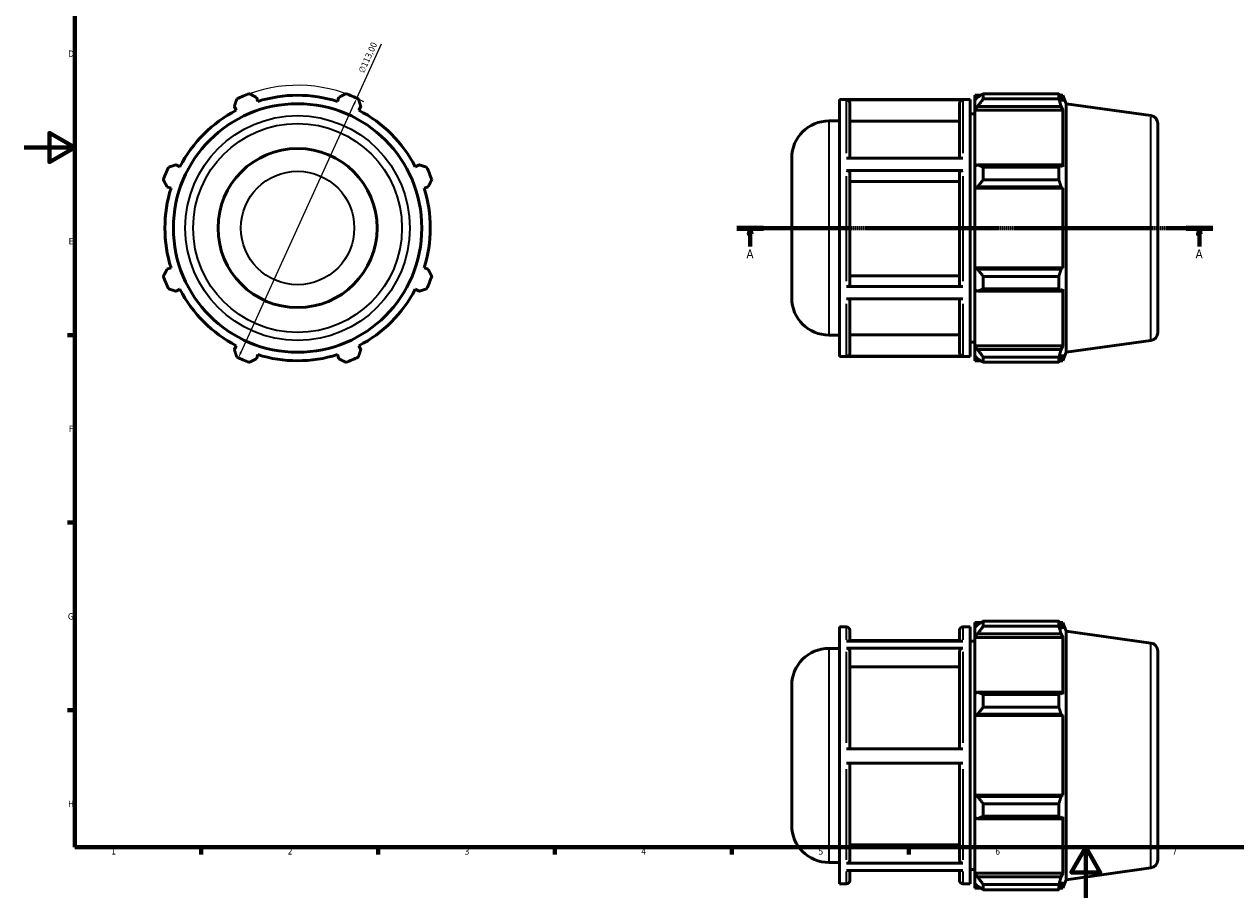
# Model space of a CAD drawing. Header units: millimetres. Extents: x 0 to 914, y 0 to 661.
# Tile 1 of 4: x 0 to 480, y 0 to 346. Entities that reach past the tile are written whole.
import ezdxf

# ---------------------------------------------------------------- set-up
doc = ezdxf.new("R2010")
doc.units = ezdxf.units.MM
doc.linetypes.add('CHAIN', pattern=[0.7087, 0.4724, -0.0591, 0.1181, -0.0591])
for name, color, linetype, lineweight in [('Border (ISO)', 7, 'Continuous', 70), ('Dimension (ISO)', 7, 'Continuous', 25), ('Section Line (ISO)', 7, 'CHAIN', 70), ('Visible (ISO)', 7, 'Continuous', 50), ('Visible Narrow (ISO)', 7, 'Continuous', 35)]:
    doc.layers.add(name, color=color, linetype=linetype, lineweight=lineweight)
doc.styles.add('Label Text (ISO)', font='tahoma.ttf')
doc.styles.add('Note Text (ISO)', font='tahoma.ttf')
doc.dimstyles.new('Default (ISO)', dxfattribs={"dimtxt": 2.5, "dimasz": 2.5, "dimexe": 3.175, "dimexo": 0, "dimgap": 0.762, "dimtad": 1, "dimrnd": 1e-08, "dimzin": 0, "dimtxsty": 'Note Text (ISO)', "dimcen": 0.09, "dimdle": 10, "dimclrd": 256, "dimclre": 256, "dimclrt": 232, "dimazin": 0, "dimtfac": 1.40208, "dimtmove": 0, "dimatfit": 3, "dimfxl": 1, "dimtolj": 1, "dimtzin": 0, "dimlwd": -1, "dimlwe": -1, "dimarcsym": 0})

# ---------------------------------------------------------------- blocks, each defined once
blk = doc.blocks.new('Borders Default Border')
at = {"layer": 'Border (ISO)'}
for p, q in [((20, 222.75), (17.1, 222.75)), ((20, 148.5), (17.1, 148.5)), ((20, 74.25), (17.1, 74.25)), ((70.08, 20), (70.08, 17.1)), ((140.17, 20), (140.17, 17.1)), ((210.25, 20), (210.25, 17.1)), ((280.33, 20), (280.33, 17.1)), ((350.42, 20), (350.42, 17.1))]:
    blk.add_line(p, q, dxfattribs=at)
at = {"layer": 'Border (ISO)', "flags": 128}
for points in [[(20, 20), (20, 574), (821, 574), (821, 20), (20, 20)], [(0, 297), (20, 297), (10, 302.77), (10, 291.23), (20, 297)], [(420.5, 0), (420.5, 20), (414.73, 10), (426.27, 10), (420.5, 20)]]:
    blk.add_lwpolyline(points, dxfattribs=at)
at = {"layer": 'Border (ISO)', "color": 232, "true_color": 0xca0064, "char_height": 2.5, "attachment_point": 7, "style": 'Note Text (ISO)'}
for s, insert in [('D', (17.43, 332.88)), ('E', (17.64, 258.63)), ('F', (17.7, 184.38)), ('G', (17.31, 110.08)), ('H', (17.44, 35.88)), ('1', (34.48, 17.1)), ('2', (104.37, 17.1)), ('3', (174.43, 17.05)), ('4', (244.42, 17.1)), ('5', (314.64, 17.05)), ('6', (384.66, 17.05)), ('7', (454.77, 17.1))]:
    blk.add_mtext(s, dxfattribs=dict(at, insert=insert))
blk = doc.blocks.new('2dTransSection0')
at = {"layer": 'Section Line (ISO)', "linetype": 'CHAIN'}
blk.add_line((282.28, 265.11), (470.78, 265.11), dxfattribs=at)
at = {"layer": 'Section Line (ISO)', "linetype": 'Continuous', "lineweight": 140}
for p, q in [((282.28, 265.11), (292.86, 265.11)), ((460.21, 265.11), (470.78, 265.11))]:
    blk.add_line(p, q, dxfattribs=at)
at = {"layer": 'Section Line (ISO)', "linetype": 'Continuous'}
for p, q in [((287.57, 265.11), (287.07, 262.61)), ((287.57, 262.61), (287.57, 265.11)), ((288.07, 262.61), (287.57, 265.11)), ((465.49, 265.11), (464.99, 262.61)), ((465.49, 262.61), (465.49, 265.11)), ((465.99, 262.61), (465.49, 265.11)), ((287.07, 262.61), (288.07, 262.61)), ((287.57, 257.83), (287.57, 262.61)), ((464.99, 262.61), (465.99, 262.61)), ((465.49, 257.83), (465.49, 262.61))]:
    blk.add_line(p, q, dxfattribs=at)
at = {"layer": 'Section Line (ISO)', "linetype": 'Continuous', "flags": 128}
for points in [[(288.07, 262.61), (287.57, 265.11), (287.07, 262.61), (288.07, 262.61)], [(465.99, 262.61), (465.49, 265.11), (464.99, 262.61), (465.99, 262.61)]]:
    blk.add_lwpolyline(points, dxfattribs=at)
at = {"layer": 'Section Line (ISO)'}
for points in [[(288.07, 262.61), (287.57, 265.11), (287.07, 262.61), (288.07, 262.61)], [(465.99, 262.61), (465.49, 265.11), (464.99, 262.61), (465.99, 262.61)]]:
    blk.add_solid(points, dxfattribs=at)
at = {"layer": 'Section Line (ISO)', "char_height": 3.5, "attachment_point": 7, "style": 'Label Text (ISO)'}
for insert in [(286.08, 253.11), (464, 253.11)]:
    blk.add_mtext('A', dxfattribs=dict(at, insert=insert))
blk = doc.blocks.new('*D10')
at = {"layer": 'Defpoints', "color": 0, "transparency": 16777216}
for p in [(131.73, 316.51), (84.83, 213.7)]:
    blk.add_point(p, dxfattribs=at)
at = {"layer": 'Dimension (ISO)', "transparency": 16777216}
for p, q in [((131.73, 316.51), (141.53, 337.99)), ((85.87, 215.98), (130.69, 314.24))]:
    blk.add_line(p, q, dxfattribs=at)
blk.add_arc((108.28, 265.11), 56.5, 62.2567, 109.792, dxfattribs=at)
for points in [[(130.32, 314.41), (131.07, 314.06), (131.73, 316.51)], [(85.49, 216.15), (86.25, 215.8), (84.83, 213.7)]]:
    blk.add_solid(points, dxfattribs=at)
at = {"layer": 'Dimension (ISO)', "color": 232, "true_color": 0xca0064, "transparency": 16777216, "insert": (132.26, 327.25), "char_height": 2.5, "attachment_point": 1, "rotation": 65.4765, "style": 'Note Text (ISO)'}
blk.add_mtext('\\A1;∅113,00', dxfattribs=at)

msp = doc.modelspace()

# ---------------------------------------------------------------- linework, layer by layer
at = {"layer": 'Visible (ISO)'}
for p, q in [((92.4806, 315.2196), (91.9709, 316.8361)), ((124.5915, 316.8361), (124.0818, 315.2196)), ((376.5312, 317.6515), (376.5312, 315.7584)), ((376.5312, 317.6515), (378.9365, 317.6515)), ((377.6612, 316.8361), (376.5312, 315.7584)), ((379.9212, 318.269), (379.9212, 316.2259)), ((379.9212, 318.269), (409.8296, 318.269)), ((409.8296, 316.2259), (409.8296, 318.269)), ((410.2275, 317.6515), (411.4276, 317.6515)), ((411.4276, 315.2196), (410.7427, 316.8361)), ((412.7812, 314.3011), (411.4276, 317.6515)), ((411.4276, 315.2196), (411.4276, 317.6515)), ((83.236, 313.218), (84.0186, 311.7145)), ((132.5438, 311.7145), (133.3265, 313.218)), ((322.8884, 214.2565), (322.8884, 315.9565)), ((322.8884, 315.9565), (374.6741, 315.9565)), ((371.7912, 315.8625), (325.7712, 315.8625)), ((327.0312, 314.6001), (327.0312, 292.7154)), ((370.5312, 292.7154), (370.5312, 314.6001)), ((374.6741, 214.2565), (374.6741, 315.9565)), ((376.5312, 312.2157), (376.5312, 315.7584)), ((376.5312, 312.2157), (377.6612, 313.218)), ((376.5312, 311.7145), (376.5312, 312.2157)), ((377.6612, 313.218), (410.7427, 313.218)), ((409.8296, 316.2259), (379.9212, 316.2259)), ((410.7427, 313.218), (411.4276, 311.7145)), ((412.7812, 215.9119), (412.7812, 314.3011)), ((446.3196, 309.5876), (412.7812, 314.3011)), ((318.7212, 307.4815), (322.8884, 307.4815)), ((370.5312, 307.3686), (327.0312, 307.3686)), ((374.6741, 310.3065), (376.5312, 310.3065)), ((376.5312, 311.7145), (376.5312, 289.63)), ((376.5312, 311.7145), (411.4276, 311.7145)), ((411.4276, 289.3691), (411.4276, 311.7145)), ((449.0312, 306.4683), (449.0312, 223.7448)), ((304.0312, 237.4215), (304.0312, 292.7915)), ((61.6732, 289.3691), (60.1698, 290.1518)), ((156.3927, 290.1518), (154.8892, 289.3691)), ((325.7712, 292.7154), (371.7912, 292.7154)), ((377.6612, 290.1518), (376.5312, 289.63)), ((376.5312, 281.077), (376.5312, 289.63)), ((410.7427, 290.1518), (377.6612, 290.1518)), ((379.9212, 289.1702), (379.9212, 284.2378)), ((379.9212, 289.1702), (409.8296, 289.1702)), ((409.8296, 284.2378), (409.8296, 289.1702)), ((411.4276, 289.3691), (410.7427, 290.1518)), ((371.7912, 287.8076), (325.7712, 287.8076)), ((327.0312, 287.1764), (327.0312, 242.5607)), ((370.5312, 283.5606), (327.0312, 283.5606)), ((370.5312, 242.5607), (370.5312, 287.1764)), ((409.8296, 284.2378), (379.9212, 284.2378)), ((56.5516, 281.4168), (58.1682, 280.9071)), ((158.3943, 280.9071), (160.0108, 281.4168)), ((376.5312, 281.077), (377.6612, 281.4168)), ((376.5312, 280.9071), (376.5312, 281.077)), ((376.5312, 280.9071), (376.5312, 249.3059)), ((376.5312, 280.9071), (411.4276, 280.9071)), ((377.6612, 281.4168), (410.7427, 281.4168)), ((410.7427, 281.4168), (411.4276, 280.9071)), ((411.4276, 249.3059), (411.4276, 280.9071)), ((58.1682, 249.3059), (56.5516, 248.7962)), ((160.0108, 248.7962), (158.3943, 249.3059)), ((327.0312, 246.1738), (370.5312, 246.1738)), ((376.5312, 249.136), (376.5312, 249.3059)), ((376.5312, 249.3059), (411.4276, 249.3059)), ((377.6612, 248.7962), (376.5312, 249.136)), ((376.5312, 240.5831), (376.5312, 249.136)), ((410.7427, 248.7962), (377.6612, 248.7962)), ((379.9212, 245.9753), (379.9212, 241.0428)), ((379.9212, 245.9753), (409.8296, 245.9753)), ((409.8296, 241.0428), (409.8296, 245.9753)), ((411.4276, 249.3059), (410.7427, 248.7962)), ((60.1698, 240.0613), (61.6732, 240.8439)), ((154.8892, 240.8439), (156.3927, 240.0613)), ((325.7712, 241.9298), (371.7912, 241.9298)), ((376.5312, 240.5831), (377.6612, 240.0613)), ((376.5312, 240.5831), (376.5312, 218.4985)), ((377.6612, 240.0613), (410.7427, 240.0613)), ((409.8296, 241.0428), (379.9212, 241.0428)), ((410.7427, 240.0613), (411.4276, 240.8439)), ((411.4276, 218.4985), (411.4276, 240.8439)), ((371.7912, 237.0516), (325.7712, 237.0516)), ((327.0312, 237.0516), (327.0312, 215.5826)), ((370.5312, 215.5826), (370.5312, 237.0516)), ((318.7212, 222.7315), (322.8884, 222.7315)), ((327.0312, 222.8089), (370.5312, 222.8089)), ((84.0186, 218.4985), (83.236, 216.9951)), ((133.3265, 216.9951), (132.5438, 218.4985)), ((374.6741, 219.9065), (376.5312, 219.9065)), ((376.5312, 217.9974), (376.5312, 218.4985)), ((376.5312, 218.4985), (411.4276, 218.4985)), ((376.5312, 214.4546), (376.5312, 217.9974)), ((377.6612, 216.9951), (376.5312, 217.9974)), ((410.7427, 216.9951), (377.6612, 216.9951)), ((411.4276, 218.4985), (410.7427, 216.9951)), ((446.3196, 220.6254), (412.7812, 215.9119)), ((91.9709, 213.3769), (92.4806, 214.9935)), ((124.0818, 214.9935), (124.5915, 213.3769)), ((322.8884, 214.2565), (374.6741, 214.2565)), ((325.7712, 214.321), (371.7912, 214.321)), ((376.5312, 214.4546), (377.6612, 213.3769)), ((376.5312, 214.4546), (376.5312, 212.5615)), ((376.5312, 212.5615), (378.9365, 212.5615)), ((379.9212, 213.9872), (379.9212, 211.9441)), ((379.9212, 213.9872), (409.8296, 213.9872)), ((409.8296, 211.9441), (379.9212, 211.9441)), ((409.8296, 211.9441), (409.8296, 213.9872)), ((410.2275, 212.5615), (411.4276, 212.5615)), ((410.7427, 213.3769), (411.4276, 214.9935)), ((412.7812, 215.9119), (411.4276, 212.5615)), ((411.4276, 212.5615), (411.4276, 214.9935)), ((322.8884, 5.4996), (322.8884, 107.1996)), ((322.8884, 107.1996), (325.7712, 107.1996)), ((327.0312, 105.9396), (327.0312, 101.6107)), ((370.5312, 101.6107), (370.5312, 105.9396)), ((371.7912, 107.1996), (374.6741, 107.1996)), ((374.6741, 5.4996), (374.6741, 107.1996)), ((376.5312, 108.8946), (376.5312, 107.0015)), ((376.5312, 108.8946), (378.9365, 108.8946)), ((377.6612, 108.0792), (376.5312, 107.0015)), ((376.5312, 103.4588), (376.5312, 107.0015)), ((379.9212, 109.5121), (379.9212, 107.469)), ((379.9212, 109.5121), (409.8296, 109.5121)), ((409.8296, 107.469), (379.9212, 107.469)), ((409.8296, 107.469), (409.8296, 109.5121)), ((410.2275, 108.8946), (411.4276, 108.8946)), ((411.4276, 106.4627), (410.7427, 108.0792)), ((412.7812, 105.5442), (411.4276, 108.8946)), ((411.4276, 106.4627), (411.4276, 108.8946)), ((325.7712, 101.6107), (371.7912, 101.6107)), ((370.5312, 101.8511), (327.0312, 101.8511)), ((374.6741, 101.5496), (376.5312, 101.5496)), ((376.5312, 103.4588), (377.6612, 104.4611)), ((376.5312, 102.9576), (376.5312, 103.4588)), ((376.5312, 102.9576), (376.5312, 80.8731)), ((376.5312, 102.9576), (411.4276, 102.9576)), ((377.6612, 104.4611), (410.7427, 104.4611)), ((410.7427, 104.4611), (411.4276, 102.9576)), ((411.4276, 80.6122), (411.4276, 102.9576)), ((412.7812, 7.155), (412.7812, 105.5442)), ((446.3196, 100.8307), (412.7812, 105.5442)), ((318.7212, 98.7246), (322.8884, 98.7246)), ((371.7912, 98.7601), (325.7712, 98.7601)), ((327.0312, 97.6668), (327.0312, 58.9086)), ((370.5312, 58.9086), (370.5312, 97.6668)), ((449.0312, 97.7114), (449.0312, 14.9879)), ((370.5312, 91.4042), (327.0312, 91.4042)), ((304.0312, 28.6646), (304.0312, 84.0346)), ((377.6612, 81.3949), (376.5312, 80.8731)), ((376.5312, 72.3201), (376.5312, 80.8731)), ((410.7427, 81.3949), (377.6612, 81.3949)), ((379.9212, 80.4133), (379.9212, 75.4809)), ((379.9212, 80.4133), (409.8296, 80.4133)), ((409.8296, 75.4809), (409.8296, 80.4133)), ((411.4276, 80.6122), (410.7427, 81.3949)), ((376.5312, 72.3201), (377.6612, 72.6599)), ((376.5312, 72.1502), (376.5312, 72.3201)), ((376.5312, 72.1502), (376.5312, 40.549)), ((376.5312, 72.1502), (411.4276, 72.1502)), ((377.6612, 72.6599), (410.7427, 72.6599)), ((409.8296, 75.4809), (379.9212, 75.4809)), ((410.7427, 72.6599), (411.4276, 72.1502)), ((411.4276, 40.549), (411.4276, 72.1502)), ((325.7712, 58.9086), (371.7912, 58.9086)), ((371.7912, 53.2586), (325.7712, 53.2586)), ((327.0312, 53.2586), (327.0312, 14.7401)), ((370.5312, 14.7401), (370.5312, 53.2586)), ((376.5312, 40.3791), (376.5312, 40.549)), ((376.5312, 40.549), (411.4276, 40.549)), ((376.5312, 31.8262), (376.5312, 40.3791)), ((377.6612, 40.0394), (376.5312, 40.3791)), ((410.7427, 40.0394), (377.6612, 40.0394)), ((411.4276, 40.549), (410.7427, 40.0394)), ((379.9212, 37.2184), (379.9212, 32.286)), ((379.9212, 37.2184), (409.8296, 37.2184)), ((409.8296, 32.286), (409.8296, 37.2184)), ((376.5312, 31.8262), (376.5312, 9.7416)), ((376.5312, 31.8262), (377.6612, 31.3044)), ((377.6612, 31.3044), (410.7427, 31.3044)), ((409.8296, 32.286), (379.9212, 32.286)), ((410.7427, 31.3044), (411.4276, 32.0871)), ((411.4276, 9.7416), (411.4276, 32.0871)), ((327.0312, 20.9982), (370.5312, 20.9982)), ((318.7212, 13.9746), (322.8884, 13.9746)), ((325.7712, 13.6475), (371.7912, 13.6475)), ((371.7912, 10.8481), (325.7712, 10.8481)), ((327.0312, 10.8481), (327.0312, 6.7596)), ((370.5312, 6.7596), (370.5312, 10.8481)), ((374.6741, 11.1496), (376.5312, 11.1496)), ((376.5312, 9.2405), (376.5312, 9.7416)), ((376.5312, 9.7416), (411.4276, 9.7416)), ((411.4276, 9.7416), (410.7427, 8.2382)), ((446.3196, 11.8685), (412.7812, 7.155)), ((322.8884, 5.4996), (325.7712, 5.4996)), ((371.7912, 5.4996), (374.6741, 5.4996)), ((376.5312, 5.6977), (376.5312, 9.2405)), ((377.6612, 8.2382), (376.5312, 9.2405)), ((376.5312, 5.6977), (376.5312, 3.8046)), ((376.5312, 5.6977), (377.6612, 4.62)), ((410.7427, 8.2382), (377.6612, 8.2382)), ((379.9212, 5.2303), (379.9212, 3.1872)), ((379.9212, 5.2303), (409.8296, 5.2303)), ((409.8296, 3.1872), (409.8296, 5.2303)), ((410.7427, 4.62), (411.4276, 6.2366)), ((412.7812, 7.155), (411.4276, 3.8046)), ((411.4276, 3.8046), (411.4276, 6.2366)), ((376.5312, 3.8046), (378.9365, 3.8046)), ((409.8296, 3.1872), (379.9212, 3.1872)), ((410.2275, 3.8046), (411.4276, 3.8046))]:
    msp.add_line(p, q, dxfattribs=at)
for radius in [49.1946, 31.5]:
    msp.add_circle((108.2812, 265.1065), radius, dxfattribs=at)
for centre, radius, start, end in [((108.2812, 265.1065), 56.5, 109.791984, 115.208016), ((108.2812, 265.1065), 52.545, 72.5, 107.5), ((108.2812, 265.1065), 56.5, 64.791984, 70.208016), ((108.2812, 265.1065), 52.545, 117.5, 152.5), ((108.2812, 265.1065), 52.545, 27.5, 62.5), ((318.7212, 292.7915), 14.69, 90, 180), ((445.8812, 306.4683), 3.15, 0, 82), ((108.2812, 265.1065), 56.5, 154.791984, 160.208016), ((108.2812, 265.1065), 56.5, 19.791984, 25.208016), ((108.2812, 265.1065), 52.545, 162.5, 197.5), ((108.2812, 265.1065), 52.545, 342.5, 17.5), ((108.2812, 265.1065), 56.5, 199.791984, 205.208016), ((108.2812, 265.1065), 56.5, 334.791984, 340.208016), ((108.2812, 265.1065), 52.545, 207.5, 242.5), ((108.2812, 265.1065), 52.545, 297.5, 332.5), ((318.7212, 237.4215), 14.69, 180, 270), ((445.8812, 223.7448), 3.15, 278, 0), ((108.2812, 265.1065), 56.5, 244.791984, 250.208016), ((108.2812, 265.1065), 52.545, 252.5, 287.5), ((108.2812, 265.1065), 56.5, 289.791984, 295.208016), ((325.7712, 105.9396), 1.26, 0, 90), ((371.7912, 105.9396), 1.26, 90, 180), ((445.8812, 97.7114), 3.15, 0, 82), ((318.7212, 84.0346), 14.69, 90, 180), ((318.7212, 28.6646), 14.69, 180, 270), ((445.8812, 14.9879), 3.15, 278, 0), ((325.7712, 6.7596), 1.26, 270, 0), ((371.7912, 6.7596), 1.26, 180, 270)]:
    msp.add_arc(centre, radius, start, end, dxfattribs=at)
for points, weights in [([(89.15, 318.269), (90.5892, 317.5379), (91.9709, 316.8361)], [1, 1.00146644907, 1.00211632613]), ([(124.5915, 316.8361), (125.9732, 317.5379), (127.4125, 318.269)], [1.00211632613, 1.00146644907, 1]), ([(379.9212, 318.269), (378.746, 317.5379), (377.6612, 316.8361)], [1.01156354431, 1.00840214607, 1.00443001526]), ([(409.8296, 318.269), (410.3045, 317.5379), (410.7427, 316.8361)], [1, 1.00146644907, 1.00211632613]), ([(83.236, 313.218), (83.7167, 314.6912), (84.2175, 316.2259)], [1.00211632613, 1.00146644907, 1]), ([(132.3449, 316.2259), (132.8457, 314.6912), (133.3265, 313.218)], [1, 1.00146644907, 1.00211632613]), ([(377.6612, 313.218), (378.746, 314.6912), (379.9212, 316.2259)], [1.00443001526, 1.00840214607, 1.01156354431]), ([(410.7427, 313.218), (410.3045, 314.6912), (409.8296, 316.2259)], [1.00211632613, 1.00146644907, 1]), ([(57.1619, 289.1702), (58.6965, 289.671), (60.1698, 290.1518)], [1, 1.00146644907, 1.00211632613]), ([(156.3927, 290.1518), (157.866, 289.671), (159.4006, 289.1702)], [1.00211632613, 1.00146644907, 1]), ([(379.9212, 289.1702), (378.746, 289.671), (377.6612, 290.1518)], [1.01156354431, 1.00840214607, 1.00443001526]), ([(409.8296, 289.1702), (410.3045, 289.671), (410.7427, 290.1518)], [1, 1.00146644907, 1.00211632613]), ([(56.5516, 281.4168), (55.8498, 282.7985), (55.1188, 284.2378)], [1.00211632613, 1.00146644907, 1]), ([(161.4437, 284.2378), (160.7126, 282.7985), (160.0108, 281.4168)], [1, 1.00146644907, 1.00211632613]), ([(377.6612, 281.4168), (378.746, 282.7985), (379.9212, 284.2378)], [1.00443001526, 1.00840214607, 1.01156354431]), ([(410.7427, 281.4168), (410.3045, 282.7985), (409.8296, 284.2378)], [1.00211632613, 1.00146644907, 1]), ([(55.1188, 245.9753), (55.8498, 247.4145), (56.5516, 248.7962)], [1, 1.00146644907, 1.00211632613]), ([(160.0108, 248.7962), (160.7126, 247.4145), (161.4437, 245.9753)], [1.00211632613, 1.00146644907, 1]), ([(379.9212, 245.9753), (378.746, 247.4145), (377.6612, 248.7962)], [1.01156354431, 1.00840214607, 1.00443001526]), ([(409.8296, 245.9753), (410.3045, 247.4145), (410.7427, 248.7962)], [1, 1.00146644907, 1.00211632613]), ([(60.1698, 240.0613), (58.6965, 240.542), (57.1619, 241.0428)], [1.00211632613, 1.00146644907, 1]), ([(159.4006, 241.0428), (157.866, 240.542), (156.3927, 240.0613)], [1, 1.00146644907, 1.00211632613]), ([(377.6612, 240.0613), (378.746, 240.542), (379.9212, 241.0428)], [1.00443001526, 1.00840214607, 1.01156354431]), ([(410.7427, 240.0613), (410.3045, 240.542), (409.8296, 241.0428)], [1.00211632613, 1.00146644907, 1]), ([(84.2175, 213.9872), (83.7167, 215.5218), (83.236, 216.9951)], [1, 1.00146644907, 1.00211632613]), ([(133.3265, 216.9951), (132.8457, 215.5218), (132.3449, 213.9872)], [1.00211632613, 1.00146644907, 1]), ([(379.9212, 213.9872), (378.746, 215.5218), (377.6612, 216.9951)], [1.01156354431, 1.00840214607, 1.00443001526]), ([(409.8296, 213.9872), (410.3045, 215.5218), (410.7427, 216.9951)], [1, 1.00146644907, 1.00211632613]), ([(91.9709, 213.3769), (90.5892, 212.6751), (89.15, 211.9441)], [1.00211632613, 1.00146644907, 1]), ([(127.4125, 211.9441), (125.9732, 212.6751), (124.5915, 213.3769)], [1, 1.00146644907, 1.00211632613]), ([(377.6612, 213.3769), (378.746, 212.6751), (379.9212, 211.9441)], [1.00443001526, 1.00840214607, 1.01156354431]), ([(410.7427, 213.3769), (410.3045, 212.6751), (409.8296, 211.9441)], [1.00211632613, 1.00146644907, 1]), ([(379.9212, 109.5121), (378.746, 108.781), (377.6612, 108.0792)], [1.01156354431, 1.00840214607, 1.00443001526]), ([(377.6612, 104.4611), (378.746, 105.9344), (379.9212, 107.469)], [1.00443001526, 1.00840214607, 1.01156354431]), ([(409.8296, 109.5121), (410.3045, 108.781), (410.7427, 108.0792)], [1, 1.00146644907, 1.00211632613]), ([(410.7427, 104.4611), (410.3045, 105.9344), (409.8296, 107.469)], [1.00211632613, 1.00146644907, 1]), ([(379.9212, 80.4133), (378.746, 80.9141), (377.6612, 81.3949)], [1.01156354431, 1.00840214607, 1.00443001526]), ([(409.8296, 80.4133), (410.3045, 80.9141), (410.7427, 81.3949)], [1, 1.00146644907, 1.00211632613]), ([(377.6612, 72.6599), (378.746, 74.0416), (379.9212, 75.4809)], [1.00443001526, 1.00840214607, 1.01156354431]), ([(410.7427, 72.6599), (410.3045, 74.0416), (409.8296, 75.4809)], [1.00211632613, 1.00146644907, 1]), ([(379.9212, 37.2184), (378.746, 38.6577), (377.6612, 40.0394)], [1.01156354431, 1.00840214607, 1.00443001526]), ([(409.8296, 37.2184), (410.3045, 38.6577), (410.7427, 40.0394)], [1, 1.00146644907, 1.00211632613]), ([(377.6612, 31.3044), (378.746, 31.7852), (379.9212, 32.286)], [1.00443001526, 1.00840214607, 1.01156354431]), ([(410.7427, 31.3044), (410.3045, 31.7852), (409.8296, 32.286)], [1.00211632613, 1.00146644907, 1]), ([(379.9212, 5.2303), (378.746, 6.7649), (377.6612, 8.2382)], [1.01156354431, 1.00840214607, 1.00443001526]), ([(409.8296, 5.2303), (410.3045, 6.7649), (410.7427, 8.2382)], [1, 1.00146644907, 1.00211632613]), ([(377.6612, 4.62), (378.746, 3.9182), (379.9212, 3.1872)], [1.00443001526, 1.00840214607, 1.01156354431]), ([(410.7427, 4.62), (410.3045, 3.9182), (409.8296, 3.1872)], [1.00211632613, 1.00146644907, 1])]:
    msp.add_rational_spline(points, weights, degree=2, dxfattribs=at)
for points, knots in [([(325.7712, 315.8625), (325.9266, 315.8625), (326.1095, 315.8261), (326.3968, 315.7069), (326.5519, 315.6031), (326.7719, 315.3829), (326.8756, 315.2274), (326.9948, 314.9395), (327.0312, 314.756), (327.0312, 314.6001)], [0, 0, 0, 0, 0.046622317, 0.046622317, 0.09328877, 0.09328877, 0.14001009, 0.14001009, 0.186779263, 0.186779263, 0.186779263, 0.186779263]), ([(370.5312, 314.6001), (370.5312, 314.756), (370.5677, 314.9395), (370.6868, 315.2274), (370.7905, 315.3829), (371.0105, 315.6031), (371.1657, 315.7069), (371.4529, 315.8261), (371.6358, 315.8625), (371.7912, 315.8625)], [0.560353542, 0.560353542, 0.560353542, 0.560353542, 0.607122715, 0.607122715, 0.653844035, 0.653844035, 0.700510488, 0.700510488, 0.747132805, 0.747132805, 0.747132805, 0.747132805]), ([(325.7712, 287.8076), (325.9266, 287.8076), (326.1095, 287.7893), (326.3968, 287.7298), (326.5519, 287.6779), (326.7719, 287.5678), (326.8756, 287.49), (326.9948, 287.3461), (327.0312, 287.2543), (327.0312, 287.1764)], [0, 0, 0, 0, 0.046622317, 0.046622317, 0.09328877, 0.09328877, 0.14001009, 0.14001009, 0.186779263, 0.186779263, 0.186779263, 0.186779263]), ([(370.5312, 287.1764), (370.5312, 287.2543), (370.5677, 287.3461), (370.6868, 287.49), (370.7905, 287.5678), (371.0105, 287.6779), (371.1657, 287.7298), (371.4529, 287.7893), (371.6358, 287.8076), (371.7912, 287.8076)], [0.560353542, 0.560353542, 0.560353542, 0.560353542, 0.607122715, 0.607122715, 0.653844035, 0.653844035, 0.700510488, 0.700510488, 0.747132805, 0.747132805, 0.747132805, 0.747132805]), ([(327.0312, 242.5607), (327.0312, 242.4828), (326.9948, 242.3911), (326.8757, 242.2472), (326.772, 242.1695), (326.552, 242.0595), (326.3969, 242.0076), (326.1096, 241.948), (325.9267, 241.9298), (325.7712, 241.9298)], [0.560180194, 0.560180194, 0.560180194, 0.560180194, 0.606911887, 0.606911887, 0.653610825, 0.653610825, 0.700272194, 0.700272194, 0.746903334, 0.746903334, 0.746903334, 0.746903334]), ([(371.7912, 241.9298), (371.6358, 241.9298), (371.4528, 241.948), (371.1656, 242.0076), (371.0104, 242.0595), (370.7905, 242.1695), (370.6868, 242.2472), (370.5677, 242.3911), (370.5312, 242.4828), (370.5312, 242.5607)], [0, 0, 0, 0, 0.04663114, 0.04663114, 0.093292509, 0.093292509, 0.139991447, 0.139991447, 0.18672314, 0.18672314, 0.18672314, 0.18672314]), ([(327.0312, 215.5826), (327.0312, 215.4268), (326.9948, 215.2435), (326.8757, 214.9557), (326.772, 214.8004), (326.552, 214.5802), (326.3969, 214.4765), (326.1096, 214.3574), (325.9267, 214.321), (325.7712, 214.321)], [0.560180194, 0.560180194, 0.560180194, 0.560180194, 0.606911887, 0.606911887, 0.653610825, 0.653610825, 0.700272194, 0.700272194, 0.746903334, 0.746903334, 0.746903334, 0.746903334]), ([(371.7912, 214.321), (371.6358, 214.321), (371.4528, 214.3574), (371.1656, 214.4765), (371.0104, 214.5802), (370.7905, 214.8004), (370.6868, 214.9557), (370.5677, 215.2435), (370.5312, 215.4268), (370.5312, 215.5826)], [0, 0, 0, 0, 0.04663114, 0.04663114, 0.093292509, 0.093292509, 0.139991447, 0.139991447, 0.18672314, 0.18672314, 0.18672314, 0.18672314]), ([(325.7712, 98.7601), (325.9266, 98.7601), (326.1095, 98.7285), (326.3968, 98.6253), (326.5519, 98.5355), (326.7719, 98.3447), (326.8756, 98.2101), (326.9948, 97.9607), (327.0312, 97.8018), (327.0312, 97.6668)], [0, 0, 0, 0, 0.046622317, 0.046622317, 0.09328877, 0.09328877, 0.14001009, 0.14001009, 0.186779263, 0.186779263, 0.186779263, 0.186779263]), ([(370.5312, 97.6668), (370.5312, 97.8018), (370.5677, 97.9607), (370.6868, 98.2101), (370.7905, 98.3447), (371.0105, 98.5355), (371.1657, 98.6253), (371.4529, 98.7285), (371.6358, 98.7601), (371.7912, 98.7601)], [0.560353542, 0.560353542, 0.560353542, 0.560353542, 0.607122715, 0.607122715, 0.653844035, 0.653844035, 0.700510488, 0.700510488, 0.747132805, 0.747132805, 0.747132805, 0.747132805]), ([(327.0312, 14.7401), (327.0312, 14.6052), (326.9948, 14.4464), (326.8757, 14.1972), (326.772, 14.0627), (326.552, 13.872), (326.3969, 13.7822), (326.1096, 13.679), (325.9267, 13.6475), (325.7712, 13.6475)], [0.560180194, 0.560180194, 0.560180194, 0.560180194, 0.606911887, 0.606911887, 0.653610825, 0.653610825, 0.700272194, 0.700272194, 0.746903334, 0.746903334, 0.746903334, 0.746903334]), ([(371.7912, 13.6475), (371.6358, 13.6475), (371.4528, 13.679), (371.1656, 13.7822), (371.0104, 13.872), (370.7905, 14.0627), (370.6868, 14.1972), (370.5677, 14.4464), (370.5312, 14.6052), (370.5312, 14.7401)], [0, 0, 0, 0, 0.04663114, 0.04663114, 0.093292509, 0.093292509, 0.139991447, 0.139991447, 0.18672314, 0.18672314, 0.18672314, 0.18672314])]:
    msp.add_open_spline(points, degree=3, knots=knots, dxfattribs=at)
at = {"layer": 'Visible Narrow (ISO)'}
for p, q in [((325.7712, 294.683), (325.7712, 315.6623)), ((371.7912, 315.6623), (371.7912, 294.683)), ((446.3196, 221.1731), (446.3196, 309.04)), ((318.7212, 306.9598), (318.7212, 223.2532)), ((325.7712, 244.0727), (325.7712, 285.6539)), ((371.7912, 285.6539), (371.7912, 244.0727)), ((325.7712, 214.4963), (325.7712, 235.0982)), ((371.7912, 235.0982), (371.7912, 214.4963)), ((325.7712, 102.1464), (325.7712, 107.1854)), ((371.7912, 107.1854), (371.7912, 102.1464)), ((318.7212, 98.2029), (318.7212, 14.4963)), ((325.7712, 61.2817), (325.7712, 97.4011)), ((371.7912, 97.4011), (371.7912, 61.2817)), ((446.3196, 12.4162), (446.3196, 100.2831)), ((325.7712, 14.9859), (325.7712, 50.8874)), ((371.7912, 50.8874), (371.7912, 14.9859)), ((325.7712, 5.5132), (325.7712, 10.3351)), ((371.7912, 10.3351), (371.7912, 5.5132))]:
    msp.add_line(p, q, dxfattribs=at)
for radius in [44.4811, 41.3617, 22.46]:
    msp.add_circle((108.2812, 265.1065), radius, dxfattribs=at)

# ---------------------------------------------------------------- block references
msp.add_blockref('Borders Default Border', (0, 0))
at = {"layer": 'Section Line (ISO)'}
msp.add_blockref('2dTransSection0', (0, 0), dxfattribs=at)

# ---------------------------------------------------------------- dimensions: what is measured, and where the dimension line sits
at = {"layer": 'Dimension (ISO)'}
dim = msp.add_diameter_dim_2p(p1=(84.8299, 213.7033), p2=(131.7325, 316.5097), dimstyle='Default (ISO)', override={"dimdec": 2, "dimlfac": 1, "dimtp": 0, "dimtm": 0, "dimtdec": 2, "dimatfit": 2}, dxfattribs=at)
dim.commit()
dim.dimension.update_dxf_attribs({"geometry": '*D10', "text_midpoint": (138.5483, 331.4492), "dimtype": 163})

doc.saveas('drawing.dxf')
